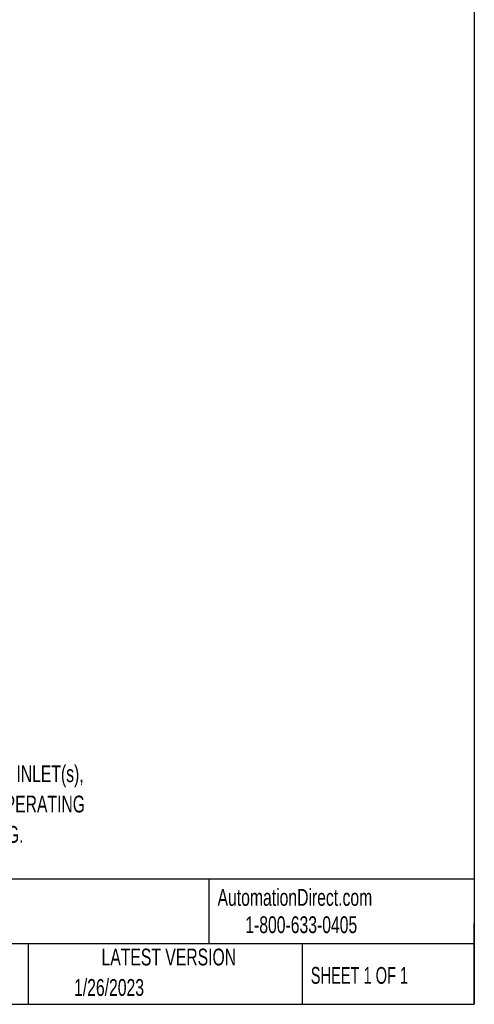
# Model space of a CAD drawing. Header units: inches. Extents: x 0.5 to 21.5, y 0.5 to 16.5.
# Tile 16 of 23: x 17 to 21.5, y 0.5 to 10.3. Entities that reach past the tile are written whole.
import ezdxf

# ---------------------------------------------------------------- set-up
doc = ezdxf.new("R2010")
doc.units = ezdxf.units.IN
doc.header["$LTSCALE"] = 2
doc.header["$MEASUREMENT"] = 0
doc.layers.add('TEXT', color=140, linetype='Continuous', lineweight=25)
doc.styles.add('SLDTEXTSTYLE0', font='TXT', dxfattribs={"width": 0.7})
doc.styles.add('SLDTEXTSTYLE1', font='TXT', dxfattribs={"width": 0.65})

# ---------------------------------------------------------------- blocks, each defined once
blk = doc.blocks.new('SW_NOTE_0')
at = {"layer": 'TEXT', "color": 0, "char_height": 0.166667, "attachment_point": 1, "style": 'SLDTEXTSTYLE0'}
for s, insert in [('2-WAY, 2-POSITION, N.C., ACETAL BODY, 1/4IN PUSH-TO-CONNECT TUBING INLET(s),', (0, 0.2148)), ('1/4IN PUSH-TO-CONNECT TUBING OUTLET(s), CV=0.31, 75 PSI MAXIMUM OPERATING', (0, -0.0861)), ('PRESSURE, 120 VAC OPERATING VOLTAGE, 11mm DIN STYLE WIRING PLUG.', (0, -0.3871))]:
    blk.add_mtext(s, dxfattribs=dict(at, insert=insert))

msp = doc.modelspace()

# ---------------------------------------------------------------- linework, layer by layer
at = {"layer": 'TEXT'}
for p, q in [((21.5, 16.5), (21.5, 0.5)), ((21.5, 1.7422), (0.5, 1.7422)), ((18.8642, 1.7422), (18.8642, 1.1)), ((21.5, 0.5), (21.5, 1.3)), ((21.5, 1.1), (0.5, 1.1)), ((17.0718, 1.1), (17.0718, 0.5)), ((19.7912, 1.1), (19.7912, 0.5)), ((0.5, 0.5), (21.5, 0.5))]:
    msp.add_line(p, q, dxfattribs=at)

# ---------------------------------------------------------------- block references
msp.add_blockref('SW_NOTE_0', (11.2093, 2.656), dxfattribs=at)

# ---------------------------------------------------------------- texts
for s, insert, char_height, attachment_point, style in [('AutomationDirect.com', (18.9524, 1.6438), 0.166667, 1, 'SLDTEXTSTYLE0'), ('1-800-633-0405', (19.2277, 1.373), 0.166667, 1, 'SLDTEXTSTYLE0'), ('LATEST VERSION', (18.4687, 1.0523), 0.166667, 2, 'SLDTEXTSTYLE0'), ('SHEET 1 OF 1', (19.8773, 0.8702), 0.166667, 1, 'SLDTEXTSTYLE1'), ('1/26/2023', (17.5286, 0.7505), 0.16667, 1, 'SLDTEXTSTYLE0')]:
    msp.add_mtext(s, dxfattribs=dict(at, insert=insert, char_height=char_height, attachment_point=attachment_point, style=style))

doc.saveas('drawing.dxf')
